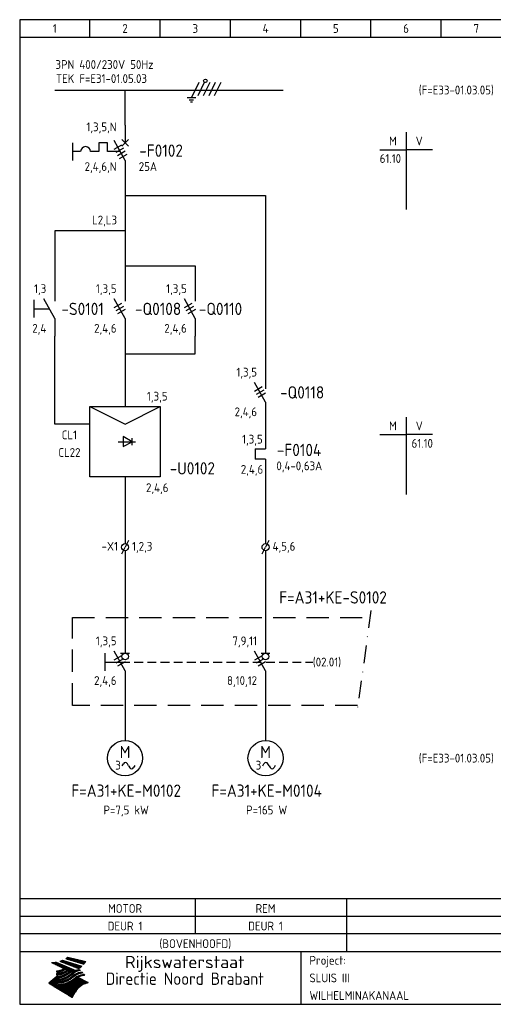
# Model space of a CAD drawing. Extents: x 10 to 410, y 10 to 290.
# Tile 1 of 2: x 10 to 145, y 10 to 290. Entities that reach past the tile are written whole.
import ezdxf
from ezdxf.enums import TextEntityAlignment as Align

# ---------------------------------------------------------------- set-up
doc = ezdxf.new("R2010")
doc.units = 0
doc.header["$MEASUREMENT"] = 0
doc.header["$PDMODE"] = 1
for name, pattern in [('DASHDOT', [1, 0.5, -0.25, 0, -0.25]), ('DASHED', [0.75, 0.5, -0.25]), ('HIDDEN', [9.525, 6.35, -3.175])]:
    doc.linetypes.add(name, pattern=pattern)
for name, color, linetype in [('0-25', 7, 'CONTINUOUS'), ('0-35', 2, 'CONTINUOUS'), ('0-50', 3, 'CONTINUOUS'), ('B-25', 7, 'CONTINUOUS'), ('B-35', 2, 'CONTINUOUS'), ('S-25', 7, 'CONTINUOUS'), ('S-70', 5, 'CONTINUOUS')]:
    doc.layers.add(name, color=color, linetype=linetype)
doc.styles.add('ISO', font='iso.shx')
doc.styles.get("Standard").update_dxf_attribs({"font": 'iso.shx'})

# ---------------------------------------------------------------- blocks, each defined once
blk = doc.blocks.new('0034')
at = {"layer": 'S-25'}
for p, q in [((0, 0), (0, -5)), ((0, -10), (-3.12, -4.38)), ((0, -10), (0, -15))]:
    blk.add_line(p, q, dxfattribs=at)
at = {"layer": 'B-25'}
for tag, p in [('KN1', (-2.43, -2.73)), ('KN2', (-2.43, -14.01))]:
    blk.add_attdef(tag, text='', height=2.5, dxfattribs=at).set_placement(p, align=Align.RIGHT)
blk.add_attdef('OM1', (4, -13.01), '', height=2.5, dxfattribs=at)
at = {"layer": 'B-35'}
blk.add_attdef('KT', (4.14, -8.99), '', height=3.5, dxfattribs=at)
blk = doc.blocks.new('0041')
at = {"layer": 'S-25'}
for p, q in [((0, 0), (0, -5)), ((0, -10), (-3.12, -4.38)), ((-1.25, -5), (1.25, -5)), ((0, -10), (0, -11.36))]:
    blk.add_line(p, q, dxfattribs=at)
blk.add_circle((0, -5.94), 0.938, dxfattribs=at)
at = {"layer": 'B-25'}
for tag, p in [('KN1', (-2.43, -2.73)), ('KN2', (-2.43, -14.01))]:
    blk.add_attdef(tag, text='', height=2.5, dxfattribs=at).set_placement(p, align=Align.RIGHT)
blk.add_attdef('OM1', (3, -13.01), '', height=2.5, dxfattribs=at)
at = {"layer": 'B-35'}
blk.add_attdef('KT', (3.14, -8.99), '', height=3.5, dxfattribs=at)
blk = doc.blocks.new('0028')
at = {"layer": 'B-25'}
for p, q in [((-0.78, -7.17), (-0.45, -6.59)), ((1, -7.14), (0.68, -6.59)), ((1, -7.14), (1.32, -7.69)), ((2.78, -7.11), (2.45, -7.69))]:
    blk.add_line(p, q, dxfattribs=at)
for centre, start, end in [((0.12, -6.91), 29.8344, 150.0578), ((1.88, -7.36), 209.8344, 330.0578)]:
    blk.add_arc(centre, 0.653, start, end, dxfattribs=at)
at = {"layer": 'S-25'}
blk.add_circle((0, -5), 5, dxfattribs=at)
at = {"layer": 'B-25'}
blk.add_text('3', height=2.5, dxfattribs=at).set_placement((-2, -7), align=Align.MIDDLE)
blk.add_attdef('OM1', text='', height=2.5, dxfattribs=at).set_placement((0.32, -14), align=Align.CENTER)
at = {"layer": 'B-35'}
blk.add_text('M', height=3.5, dxfattribs=at).set_placement((0, -5), align=Align.CENTER)
blk = doc.blocks.new('RME3')
at = {"layer": 'S-25'}
for p, q in [((30, 180), (50, 180)), ((30, 180), (40, 175)), ((30, 160), (30, 180)), ((40, 175), (50, 180)), ((50, 180), (50, 160)), ((42, 170), (39.5, 171.47)), ((39.5, 171.47), (39.5, 168.59)), ((42, 170), (42, 171)), ((42, 170), (42, 171)), ((38, 170), (43, 170)), ((39.5, 168.59), (42, 170)), ((42, 169), (42, 170)), ((50, 160), (30, 160))]:
    blk.add_line(p, q, dxfattribs=at)
at = {"layer": 'B-25', "style": 'ISO'}
for s, p in [('1,3,5', (49.16, 181.67)), ('CL1', (24.16, 170.67)), ('CL22', (24.16, 165.67)), ('2,4,6', (49.16, 155.67))]:
    blk.add_text(s, height=2.5, dxfattribs=at).set_placement(p, align=Align.CENTER)
at = {"layer": 'B-35', "style": 'ISO'}
blk.add_text('-U0102', height=3.5, dxfattribs=at).set_placement((59.16, 160.67), align=Align.CENTER)
blk = doc.blocks.new('0009')
at = {"layer": 'S-25'}
for p, q in [((-1.09, -2.19), (1.09, 2.19)), ((0.78, -1.56), (2.66, 2.19)), ((2.34, -1.56), (4.22, 2.19)), ((3.91, -1.56), (5.78, 2.19)), ((5.47, -1.56), (7.34, 2.19)), ((0.16, -2.19), (-2.34, -2.19)), ((-1.72, -2.81), (-0.47, -2.81)), ((-0.78, -3.44), (-1.41, -3.44))]:
    blk.add_line(p, q, dxfattribs=at)
blk.add_circle((2.88, 2.63), 0.5, dxfattribs=at)
blk = doc.blocks.new('A$C1CBF7456')
at = {"layer": 'S-25'}
for p, q in [((0, 0), (0, -5)), ((-15, -5), (-15, -10)), ((-7.5, -5), (-7.5, -7.5)), ((-5, -5), (-7.5, -5)), ((-5, -7.5), (-5, -5)), ((0, -10), (-3.12, -4.38)), ((0.94, -4.06), (-0.94, -5.94)), ((-0.94, -4.06), (0.94, -5.94)), ((-12.65, -7.5), (-15, -7.5)), ((-7.5, -7.5), (-9.85, -7.5)), ((-1.39, -7.5), (-5, -7.5)), ((0, -10), (0, -15))]:
    blk.add_line(p, q, dxfattribs=at)
blk.add_arc((-11.25, -7.5), 1.4, 0, 180, dxfattribs=at)
at = {"layer": 'B-25'}
for tag, p in [('KN1', (-2.43, -1.73)), ('KN2', (-2.43, -13.01))]:
    blk.add_attdef(tag, text='', height=2.5, dxfattribs=at).set_placement(p, align=Align.RIGHT)
blk.add_attdef('OM1', (3.91, -13.01), '', height=2.5, dxfattribs=at)
at = {"layer": 'B-35'}
blk.add_attdef('KT', (4.05, -8.99), '', height=3.5, dxfattribs=at)
blk = doc.blocks.new('0060')
at = {"layer": 'S-25'}
for p, q in [((0, 0), (0, -22)), ((-7.5, -5), (0, -5)), ((7.5, -5), (0, -5))]:
    blk.add_line(p, q, dxfattribs=at)
at = {"layer": 'B-25', "style": 'ISO'}
blk.add_text('M', height=2.5, dxfattribs=at).set_placement((-3.75, -2.5), align=Align.MIDDLE_CENTER)
blk.add_text('V', height=2.5, dxfattribs=at).set_placement((3.75, -2.5), align=Align.MIDDLE)
at = {"layer": 'B-25'}
for tag, p in [('M1', (-1.43, -8.73)), ('M2', (-1.43, -12.73)), ('M3', (-1.43, -16.73)), ('M4', (-1.43, -20.73))]:
    blk.add_attdef(tag, text='', height=2.5, dxfattribs=at).set_placement(p, align=Align.RIGHT)
for tag, p in [('V1', (1.57, -8.73)), ('V2', (1.57, -12.73)), ('V3', (1.57, -16.73)), ('V4', (1.57, -20.73))]:
    blk.add_attdef(tag, p, '', height=2.5, dxfattribs=at)
blk = doc.blocks.new('A$C162747AE')
at = {"layer": 'S-25'}
for p, q in [((-3, 0), (0, 0)), ((-3, 0), (-3, -3)), ((0, -3), (-3, -3))]:
    blk.add_line(p, q, dxfattribs=at)
at = {"layer": 'B-25'}
for tag, p in [('KN1', (-0.81, 1.46)), ('KN2', (-0.67, -7.13))]:
    blk.add_attdef(tag, text='', height=2.5, dxfattribs=at).set_placement(p, align=Align.RIGHT)
blk.add_attdef('OM1', (3.08, -6.13), '', height=2.5, dxfattribs=at)
at = {"layer": 'B-35'}
blk.add_attdef('KT', (3.22, -2.11), '', height=3.5, dxfattribs=at)
blk = doc.blocks.new('1234')
at = {"layer": 'S-25'}
for p, q in [((0, 0), (0, -5)), ((-5.69, -10), (-5.69, -5)), ((0, -10), (-3.12, -4.38)), ((-1.25, -5), (1.25, -5)), ((-5.69, -7.5), (-1.39, -7.5)), ((0, -10), (0, -11.36))]:
    blk.add_line(p, q, dxfattribs=at)
blk.add_circle((0, -5.94), 0.938, dxfattribs=at)
at = {"layer": 'B-25'}
for tag, p in [('KN1', (-2.43, -2.73)), ('KN2', (-2.43, -14.01))]:
    blk.add_attdef(tag, text='', height=2.5, dxfattribs=at).set_placement(p, align=Align.RIGHT)
blk.add_attdef('OM1', (3, -13.01), '', height=2.5, dxfattribs=at)
at = {"layer": 'B-35'}
blk.add_attdef('KT', (3.14, -8.99), '', height=3.5, dxfattribs=at)
blk = doc.blocks.new('0033')
at = {"layer": 'S-25'}
for p in [(-0.94, -1.88), (0.94, 1.88)]:
    blk.add_line(p, (0, 0), dxfattribs=at)
blk.add_circle((0, 0), 1, dxfattribs=at)
at = {"layer": 'B-25'}
blk.add_attdef('KT', text='', height=2.5, dxfattribs=at).set_placement((-2, -1), align=Align.RIGHT)
blk.add_attdef('KN1', (2, -1.01), '', height=2.5, dxfattribs=at)
blk = doc.blocks.new('KADERA3')
at = {"layer": '0-25'}
for p, q in [((30, 285), (30, 290)), ((50, 285), (50, 290)), ((70, 285), (70, 290)), ((90, 285), (90, 290)), ((110, 285), (110, 290)), ((130, 285), (130, 290)), ((10, 285), (410, 285)), ((410, 35), (10, 35)), ((410, 30), (10, 30))]:
    blk.add_line(p, q, dxfattribs=at)
at = {"layer": '0-25', "color": 7}
for p, q in [((21.94, 22.42), (22.53, 22.42)), ((22.06, 22.48), (22.36, 22.48)), ((22.18, 22.53), (27.65, 20.8)), ((22.18, 22.53), (27.65, 20.8)), ((23.14, 22.99), (28.22, 21.46)), ((23.14, 22.99), (28.22, 21.46)), ((23.15, 22.98), (25.33, 22.98)), ((23.23, 23.04), (25.09, 23.04)), ((23.32, 23.1), (24.84, 23.1)), ((23.34, 22.93), (25.57, 22.93)), ((23.4, 23.15), (24.6, 23.15)), ((23.49, 23.21), (24.36, 23.21)), ((23.52, 22.87), (25.81, 22.87)), ((23.57, 23.27), (24.12, 23.27)), ((23.64, 23.32), (23.87, 23.32)), ((23.7, 23.36), (28.82, 22.17)), ((23.7, 23.36), (28.82, 22.17)), ((23.71, 22.82), (26.06, 22.82)), ((23.9, 22.76), (26.3, 22.76)), ((24.09, 22.7), (26.54, 22.7)), ((24.27, 22.65), (26.78, 22.65)), ((24.46, 22.59), (27.03, 22.59)), ((24.65, 22.53), (27.27, 22.53)), ((24.84, 22.48), (27.51, 22.48)), ((25.02, 22.42), (27.75, 22.42)), ((19.1, 21.89), (25.12, 19)), ((19.1, 21.89), (25.12, 19)), ((19.17, 21.86), (20.7, 21.86)), ((19.29, 21.8), (20.83, 21.8)), ((19.4, 21.75), (20.96, 21.75)), ((19.52, 21.69), (21.09, 21.69)), ((19.64, 21.63), (21.22, 21.63)), ((19.74, 21.92), (20.56, 21.92)), ((19.75, 21.58), (21.36, 21.58)), ((19.87, 21.52), (21.49, 21.52)), ((19.99, 21.47), (21.62, 21.47)), ((20.11, 21.41), (21.75, 21.41)), ((20.22, 21.35), (21.88, 21.35)), ((20.25, 21.97), (20.43, 21.97)), ((20.34, 21.3), (22.02, 21.3)), ((20.38, 21.99), (26.02, 19.59)), ((20.38, 21.99), (26.02, 19.59)), ((20.46, 21.24), (22.15, 21.24)), ((20.57, 21.18), (22.28, 21.18)), ((20.69, 21.13), (22.41, 21.13)), ((20.81, 21.07), (22.55, 21.07)), ((20.92, 21.02), (22.68, 21.02)), ((21.04, 20.96), (22.81, 20.96)), ((21.16, 20.9), (22.94, 20.9)), ((21.19, 19.61), (22.35, 19.61)), ((21.27, 20.85), (23.07, 20.85)), ((21.39, 20.79), (23.21, 20.79)), ((21.42, 19.67), (22.47, 19.67)), ((21.47, 22.25), (26.83, 20.19)), ((21.47, 22.25), (26.83, 20.19)), ((21.49, 22.25), (23.07, 22.25)), ((21.51, 20.73), (23.34, 20.73)), ((21.6, 22.2), (23.25, 22.2)), ((21.62, 19.72), (22.59, 19.72)), ((21.63, 20.68), (23.47, 20.68)), ((21.65, 22.31), (22.89, 22.31)), ((21.74, 20.62), (23.6, 20.62)), ((21.75, 22.14), (23.42, 22.14)), ((21.8, 22.37), (22.71, 22.37)), ((21.8, 19.78), (22.69, 19.78)), ((21.86, 20.57), (23.73, 20.57)), ((21.9, 22.08), (23.6, 22.08)), ((21.96, 19.83), (22.79, 19.83)), ((21.98, 20.51), (23.87, 20.51)), ((22.04, 22.03), (23.78, 22.03)), ((22.09, 20.45), (24, 20.45)), ((22.11, 19.89), (22.89, 19.89)), ((22.19, 21.97), (23.96, 21.97)), ((22.21, 20.4), (24.13, 20.4)), ((22.24, 19.95), (22.99, 19.95)), ((22.33, 20.34), (24.26, 20.34)), ((22.34, 21.92), (24.13, 21.92)), ((22.37, 20), (23.08, 20)), ((22.44, 20.28), (24.4, 20.28)), ((22.48, 21.86), (24.31, 21.86)), ((22.49, 20.06), (23.04, 20.06)), ((22.56, 20.23), (24.53, 20.23)), ((22.61, 20.12), (22.93, 20.12)), ((22.63, 21.8), (24.49, 21.8)), ((22.68, 20.17), (24.66, 20.17)), ((22.71, 20.17), (22.82, 20.17)), ((23.11, 20.02), (22.77, 20.2)), ((23.11, 20.02), (22.77, 20.2)), ((22.78, 21.75), (24.67, 21.75)), ((22.79, 20.12), (24.79, 20.12)), ((22.91, 20.06), (24.92, 20.06)), ((22.92, 21.69), (24.85, 21.69)), ((23.03, 20), (25.06, 20)), ((23.07, 21.63), (25.02, 21.63)), ((23.15, 19.95), (25.19, 19.95)), ((23.22, 21.58), (25.2, 21.58)), ((23.26, 19.89), (25.32, 19.89)), ((23.3, 19.61), (23.88, 19.61)), ((23.36, 21.52), (25.38, 21.52)), ((23.38, 19.83), (25.45, 19.83)), ((23.39, 19.67), (23.81, 19.67)), ((23.45, 19.7), (23.58, 19.79)), ((23.45, 19.7), (23.58, 19.79)), ((23.48, 19.72), (23.7, 19.72)), ((23.5, 19.78), (25.58, 19.78)), ((23.51, 21.47), (25.56, 21.47)), ((23.56, 19.78), (23.59, 19.78)), ((23.56, 19.39), (23.9, 19.62)), ((23.56, 19.39), (23.9, 19.62)), ((23.58, 19.79), (23.9, 19.62)), ((23.58, 19.79), (23.9, 19.62)), ((23.61, 19.72), (25.72, 19.72)), ((23.66, 21.41), (25.74, 21.41)), ((23.73, 19.67), (25.85, 19.67)), ((23.8, 21.35), (25.91, 21.35)), ((23.85, 19.61), (25.98, 19.61)), ((23.95, 21.3), (26.09, 21.3)), ((24.09, 21.24), (26.27, 21.24)), ((24.24, 21.18), (26.45, 21.18)), ((24.39, 21.13), (26.62, 21.13)), ((24.53, 21.07), (26.8, 21.07)), ((24.68, 21.02), (26.98, 21.02)), ((24.83, 20.96), (27.16, 20.96)), ((24.97, 20.9), (27.34, 20.9)), ((25.12, 20.85), (27.51, 20.85)), ((25.21, 22.37), (28, 22.37)), ((25.27, 20.79), (27.63, 20.79)), ((25.4, 22.31), (28.24, 22.31)), ((25.41, 20.73), (27.57, 20.73)), ((25.56, 20.68), (27.51, 20.68)), ((25.58, 22.25), (28.48, 22.25)), ((25.71, 20.62), (27.44, 20.62)), ((25.77, 22.2), (28.72, 22.2)), ((25.85, 20.57), (27.37, 20.57)), ((25.96, 22.14), (28.79, 22.14)), ((26, 20.51), (27.29, 20.51)), ((26.06, 19.61), (26.85, 19.61)), ((26.15, 22.08), (28.75, 22.08)), ((26.15, 20.45), (27.22, 20.45)), ((26.21, 19.67), (27.23, 19.67)), ((26.29, 20.4), (27.14, 20.4)), ((26.33, 22.03), (28.71, 22.03)), ((26.44, 20.34), (27.06, 20.34)), ((26.44, 19.72), (27.18, 19.72)), ((26.52, 21.97), (28.66, 21.97)), ((26.59, 20.28), (26.97, 20.28)), ((26.71, 21.92), (28.62, 21.92)), ((26.73, 20.23), (26.89, 20.23)), ((26.9, 21.86), (28.57, 21.86)), ((27.08, 21.8), (28.52, 21.8)), ((27.13, 19.78), (27.25, 19.64)), ((27.13, 19.78), (27.25, 19.64)), ((27.27, 21.75), (28.48, 21.75)), ((27.46, 21.69), (28.43, 21.69)), ((27.65, 21.63), (28.38, 21.63)), ((27.83, 21.58), (28.33, 21.58)), ((28.02, 21.52), (28.28, 21.52)), ((28.21, 21.47), (28.22, 21.47)), ((20.58, 17.88), (18.3, 16)), ((20.58, 17.88), (18.3, 16)), ((19.33, 16.85), (21.07, 16.85)), ((19.4, 16.91), (21.55, 16.91)), ((19.47, 16.97), (21.88, 16.97)), ((19.54, 17.02), (22.13, 17.02)), ((19.61, 17.08), (22.34, 17.08)), ((19.67, 17.13), (20.6, 17.13)), ((19.74, 17.19), (20.6, 17.19)), ((19.81, 17.25), (20.6, 17.25)), ((19.88, 17.3), (20.6, 17.3)), ((19.95, 17.36), (20.6, 17.36)), ((20.01, 17.42), (20.6, 17.42)), ((20.08, 17.47), (20.93, 17.47)), ((20.15, 17.53), (21.26, 17.53)), ((20.22, 17.58), (21.51, 17.58)), ((20.29, 17.64), (21.72, 17.64)), ((20.35, 17.7), (21.9, 17.7)), ((20.42, 17.75), (22.07, 17.75)), ((20.49, 17.81), (22.22, 17.81)), ((20.56, 17.87), (22.36, 17.87)), ((20.6, 19.11), (20.58, 19.51)), ((20.6, 19.11), (20.58, 19.51)), ((20.58, 19.5), (22.09, 19.5)), ((20.58, 19.44), (21.95, 19.44)), ((20.59, 19.38), (21.79, 19.38)), ((20.59, 19.33), (21.62, 19.33)), ((20.59, 19.27), (21.42, 19.27)), ((20.6, 19.22), (21.2, 19.22)), ((20.6, 19.16), (20.93, 19.16)), ((20.6, 19.11), (20.69, 19.12)), ((20.6, 19.11), (20.69, 19.12)), ((20.6, 18.79), (20.77, 18.81)), ((20.6, 18.79), (20.77, 18.81)), ((20.6, 18.29), (20.6, 18.79)), ((20.6, 18.29), (20.6, 18.79)), ((20.6, 18.77), (22.46, 18.77)), ((20.6, 18.71), (22.33, 18.71)), ((20.6, 18.65), (22.19, 18.65)), ((20.6, 18.6), (22.04, 18.6)), ((20.6, 18.54), (21.87, 18.54)), ((20.6, 18.48), (21.68, 18.48)), ((20.6, 18.43), (21.46, 18.43)), ((20.6, 18.37), (21.21, 18.37)), ((20.6, 18.32), (20.87, 18.32)), ((20.6, 18.29), (20.88, 18.32)), ((20.6, 18.29), (20.88, 18.32)), ((20.6, 17.88), (20.86, 17.91)), ((20.6, 17.88), (20.86, 17.91)), ((20.6, 17.43), (20.97, 17.48)), ((20.6, 17.43), (20.97, 17.48)), ((20.6, 17.43), (20.6, 17.09)), ((20.6, 17.43), (20.6, 17.09)), ((20.6, 17.09), (21.26, 17.16)), ((20.6, 17.09), (21.26, 17.16)), ((20.6, 16.8), (21.37, 16.89)), ((20.6, 16.8), (21.37, 16.89)), ((20.6, 16.8), (20.6, 16.45)), ((20.6, 16.8), (20.6, 16.45)), ((20.9, 19.55), (22.23, 19.55)), ((20.9, 18.82), (22.59, 18.82)), ((20.98, 17.92), (22.5, 17.92)), ((21.02, 17.13), (22.53, 17.13)), ((21.32, 18.88), (22.71, 18.88)), ((21.32, 17.98), (22.62, 17.98)), ((21.47, 17.19), (22.7, 17.19)), ((21.59, 18.03), (22.74, 18.03)), ((21.61, 18.93), (22.82, 18.93)), ((21.77, 17.25), (22.85, 17.25)), ((21.8, 18.09), (22.85, 18.09)), ((21.84, 18.99), (22.92, 18.99)), ((21.99, 18.15), (22.95, 18.15)), ((22.01, 17.3), (22.99, 17.3)), ((22.03, 19.05), (23.03, 19.05)), ((22.16, 18.2), (23.05, 18.2)), ((22.21, 19.1), (23.12, 19.1)), ((22.21, 17.36), (23.12, 17.36)), ((22.31, 18.26), (23.15, 18.26)), ((22.36, 19.16), (23.22, 19.16)), ((22.39, 17.42), (23.24, 17.42)), ((22.45, 18.32), (23.24, 18.32)), ((22.51, 19.22), (23.3, 19.22)), ((22.56, 17.47), (23.36, 17.47)), ((22.59, 18.37), (23.33, 18.37)), ((22.64, 19.27), (23.39, 19.27)), ((22.71, 18.43), (23.42, 18.43)), ((22.71, 17.53), (23.47, 17.53)), ((22.77, 19.33), (23.47, 19.33)), ((22.83, 18.48), (23.5, 18.48)), ((22.84, 17.58), (23.57, 17.58)), ((22.89, 19.38), (23.55, 19.38)), ((22.94, 18.54), (23.58, 18.54)), ((22.96, 16.85), (23.86, 16.85)), ((22.97, 17.64), (23.67, 17.64)), ((23, 19.44), (23.63, 19.44)), ((23.04, 18.6), (23.66, 18.6)), ((23.1, 19.5), (23.72, 19.5)), ((23.1, 17.7), (23.77, 17.7)), ((23.12, 16.91), (23.96, 16.91)), ((23.14, 18.65), (23.74, 18.65)), ((23.21, 19.55), (23.8, 19.55)), ((23.21, 17.75), (23.86, 17.75)), ((23.24, 18.71), (23.82, 18.71)), ((23.26, 16.97), (24.05, 16.97)), ((23.32, 17.81), (23.95, 17.81)), ((23.33, 18.77), (23.91, 18.77)), ((23.39, 17.02), (24.14, 17.02)), ((23.42, 18.82), (23.99, 18.82)), ((23.42, 17.87), (24.03, 17.87)), ((23.51, 18.88), (24.07, 18.88)), ((23.52, 17.92), (24.11, 17.92)), ((23.52, 17.08), (24.22, 17.08)), ((23.54, 18.9), (24.3, 19.42)), ((23.54, 18.9), (24.3, 19.42)), ((23.59, 18.93), (24.15, 18.93)), ((23.62, 17.98), (24.2, 17.98)), ((23.63, 17.13), (24.3, 17.13)), ((23.65, 18.59), (24.62, 19.25)), ((23.65, 18.59), (24.62, 19.25)), ((23.67, 18.99), (24.23, 18.99)), ((23.71, 18.03), (24.28, 18.03)), ((23.75, 19.05), (24.32, 19.05)), ((23.75, 17.19), (24.38, 17.19)), ((23.79, 18.09), (24.36, 18.09)), ((23.83, 19.1), (24.4, 19.1)), ((23.85, 17.25), (24.46, 17.25)), ((23.88, 18.15), (24.44, 18.15)), ((23.92, 19.16), (24.48, 19.16)), ((23.94, 18.19), (25.23, 19.07)), ((23.94, 18.19), (25.23, 19.07)), ((23.95, 17.3), (24.55, 17.3)), ((23.96, 19.55), (25.96, 19.55)), ((23.96, 18.2), (24.53, 18.2)), ((24, 19.22), (24.56, 19.22)), ((24.04, 18.26), (24.61, 18.26)), ((24.05, 17.36), (24.63, 17.36)), ((24.06, 17.88), (25.34, 18.76)), ((24.06, 17.88), (25.34, 18.76)), ((24.08, 19.5), (25.88, 19.5)), ((24.08, 19.27), (24.58, 19.27)), ((24.13, 18.32), (24.69, 18.32)), ((24.14, 17.42), (24.71, 17.42)), ((24.16, 19.33), (24.47, 19.33)), ((24.2, 19.44), (25.79, 19.44)), ((24.21, 18.37), (24.77, 18.37)), ((24.23, 17.47), (24.79, 17.47)), ((24.24, 17.48), (25.52, 18.36)), ((24.24, 17.48), (25.52, 18.36)), ((24.25, 19.38), (24.36, 19.38)), ((24.29, 18.43), (24.85, 18.43)), ((24.3, 19.42), (24.62, 19.25)), ((24.3, 19.42), (24.62, 19.25)), ((24.31, 19.38), (25.71, 19.38)), ((24.31, 17.53), (24.87, 17.53)), ((24.35, 17.17), (25.64, 18.05)), ((24.35, 17.17), (25.64, 18.05)), ((24.37, 18.48), (24.94, 18.48)), ((24.39, 17.58), (24.96, 17.58)), ((24.43, 19.33), (25.62, 19.33)), ((24.45, 18.54), (25.02, 18.54)), ((24.47, 17.64), (25.04, 17.64)), ((24.54, 18.6), (25.1, 18.6)), ((24.55, 19.27), (25.54, 19.27)), ((24.56, 17.7), (25.12, 17.7)), ((24.62, 18.65), (25.18, 18.65)), ((24.63, 16.72), (25.91, 17.6)), ((24.63, 16.72), (25.91, 17.6)), ((24.64, 17.75), (25.2, 17.75)), ((24.67, 19.22), (25.45, 19.22)), ((24.7, 18.71), (25.27, 18.71)), ((24.72, 17.81), (25.29, 17.81)), ((24.78, 19.16), (25.37, 19.16)), ((24.78, 18.77), (25.34, 18.77)), ((24.8, 17.87), (25.37, 17.87)), ((24.82, 16.85), (28.23, 16.85)), ((24.87, 18.82), (25.4, 18.82)), ((24.89, 17.92), (25.45, 17.92)), ((24.9, 19.1), (25.28, 19.1)), ((24.9, 16.91), (28.11, 16.91)), ((24.95, 18.88), (25.45, 18.88)), ((24.97, 17.98), (25.53, 17.98)), ((24.99, 16.97), (28, 16.97)), ((25.02, 19.05), (25.2, 19.05)), ((25.03, 18.93), (25.51, 18.93)), ((25.05, 18.03), (25.61, 18.03)), ((25.07, 17.02), (27.89, 17.02)), ((25.11, 18.99), (25.57, 18.99)), ((26.02, 19.59), (25.12, 19)), ((26.02, 19.59), (25.12, 19)), ((25.13, 18.09), (25.68, 18.09)), ((25.15, 17.08), (27.77, 17.08)), ((25.19, 19.05), (25.63, 19.05)), ((25.21, 18.15), (25.75, 18.15)), ((25.23, 17.13), (27.66, 17.13)), ((25.26, 19.1), (25.7, 19.1)), ((25.3, 18.2), (25.82, 18.2)), ((25.31, 17.19), (27.55, 17.19)), ((25.33, 19.16), (25.77, 19.16)), ((25.38, 18.26), (25.89, 18.26)), ((25.39, 19.22), (25.85, 19.22)), ((25.4, 17.25), (27.43, 17.25)), ((25.46, 18.32), (25.97, 18.32)), ((25.47, 19.27), (25.93, 19.27)), ((25.48, 17.3), (27.32, 17.3)), ((25.54, 19.33), (26.03, 19.33)), ((25.54, 18.37), (26.06, 18.37)), ((25.56, 17.36), (27.21, 17.36)), ((25.62, 18.43), (26.14, 18.43)), ((25.63, 19.38), (26.13, 19.38)), ((25.64, 17.42), (27.1, 17.42)), ((25.7, 18.48), (26.24, 18.48)), ((25.72, 19.44), (26.24, 19.44)), ((25.73, 17.47), (26.98, 17.47)), ((25.79, 18.54), (26.34, 18.54)), ((25.81, 17.53), (26.87, 17.53)), ((25.82, 19.5), (26.36, 19.5)), ((25.89, 18.6), (26.46, 18.6)), ((25.89, 17.58), (26.76, 17.58)), ((25.93, 19.55), (26.53, 19.55)), ((25.96, 17.64), (26.64, 17.64)), ((25.99, 18.65), (26.58, 18.65)), ((26.04, 17.7), (26.59, 17.7)), ((26.1, 18.71), (26.72, 18.71)), ((26.12, 17.75), (26.67, 17.75)), ((26.2, 17.81), (26.76, 17.81)), ((26.23, 18.77), (26.89, 18.77)), ((26.29, 17.87), (26.86, 17.87)), ((26.37, 18.82), (27.09, 18.82)), ((26.39, 17.92), (26.97, 17.92)), ((26.49, 17.98), (27.09, 17.98)), ((26.53, 18.88), (27.34, 18.88)), ((26.56, 17.68), (29.54, 16.2)), ((26.56, 17.68), (29.54, 16.2)), ((26.6, 18.03), (27.22, 18.03)), ((26.72, 18.09), (27.38, 18.09)), ((26.73, 18.93), (27.66, 18.93)), ((26.85, 18.15), (27.56, 18.15)), ((26.99, 18.99), (27.9, 18.99)), ((27, 18.2), (27.8, 18.2)), ((27.18, 18.26), (28.13, 18.26)), ((27.26, 19.05), (27.84, 19.05)), ((27.39, 18.32), (28.47, 18.32)), ((27.7, 18.37), (28.49, 18.37)), ((27.78, 19.1), (27.93, 18.96)), ((27.78, 19.1), (27.93, 18.96)), ((28, 18.43), (28.44, 18.43)), ((28.39, 18.48), (28.54, 18.32)), ((28.39, 18.48), (28.54, 18.32)), ((24.94, 11.97), (18.3, 16)), ((24.94, 11.97), (18.3, 16)), ((18.31, 16.01), (20.96, 16.01)), ((18.38, 16.07), (21.46, 16.07)), ((18.38, 15.95), (20.6, 15.95)), ((18.45, 16.12), (21.88, 16.12)), ((18.47, 15.9), (20.6, 15.9)), ((18.52, 16.18), (22.15, 16.18)), ((18.57, 15.84), (20.6, 15.84)), ((18.59, 16.23), (22.38, 16.23)), ((18.65, 16.29), (22.58, 16.29)), ((18.66, 15.78), (20.6, 15.78)), ((18.72, 16.35), (22.75, 16.35)), ((18.75, 15.73), (20.6, 15.73)), ((18.79, 16.4), (22.91, 16.4)), ((18.85, 15.67), (20.6, 15.67)), ((18.86, 16.46), (20.6, 16.46)), ((18.93, 16.52), (20.6, 16.52)), ((18.94, 15.62), (20.6, 15.62)), ((18.99, 16.57), (20.6, 16.57)), ((19.03, 15.56), (27.83, 15.56)), ((19.06, 16.63), (20.6, 16.63)), ((19.12, 15.5), (27.75, 15.5)), ((19.13, 16.68), (20.6, 16.68)), ((19.2, 16.74), (20.6, 16.74)), ((19.22, 15.45), (27.66, 15.45)), ((19.27, 16.8), (20.6, 16.8)), ((19.31, 15.39), (27.58, 15.39)), ((19.4, 15.33), (27.5, 15.33)), ((19.49, 15.28), (27.43, 15.28)), ((19.59, 15.22), (27.36, 15.22)), ((19.68, 15.17), (27.29, 15.17)), ((19.77, 15.11), (27.22, 15.11)), ((19.86, 15.05), (27.15, 15.05)), ((19.96, 15), (27.09, 15)), ((20.05, 14.94), (27.02, 14.94)), ((20.14, 14.88), (26.96, 14.88)), ((20.24, 14.83), (26.9, 14.83)), ((20.33, 14.77), (26.84, 14.77)), ((20.42, 14.72), (26.79, 14.72)), ((20.51, 14.66), (26.73, 14.66)), ((20.6, 16.45), (21.56, 16.56)), ((20.6, 16.45), (21.56, 16.56)), ((20.6, 15.97), (21.67, 16.09)), ((20.6, 15.97), (21.67, 16.09)), ((20.6, 15.97), (20.6, 15.58)), ((20.6, 15.97), (20.6, 15.58)), ((20.6, 15.58), (21.95, 15.73)), ((20.6, 15.58), (21.95, 15.73)), ((20.61, 14.6), (26.68, 14.6)), ((20.7, 16.46), (23.06, 16.46)), ((20.7, 14.55), (26.62, 14.55)), ((20.79, 14.49), (26.57, 14.49)), ((20.88, 14.43), (26.52, 14.43)), ((20.94, 15.62), (27.92, 15.62)), ((20.98, 14.38), (26.47, 14.38)), ((21.07, 14.32), (26.42, 14.32)), ((21.16, 14.27), (26.38, 14.27)), ((21.2, 16.52), (23.2, 16.52)), ((21.25, 14.21), (26.33, 14.21)), ((21.35, 14.15), (26.29, 14.15)), ((21.44, 14.1), (26.24, 14.1)), ((21.45, 15.67), (28.01, 15.67)), ((21.53, 14.04), (26.2, 14.04)), ((21.72, 16.57), (23.32, 16.57)), ((21.96, 15.73), (28.11, 15.73)), ((22.1, 16.63), (23.44, 16.63)), ((22.34, 15.78), (28.21, 15.78)), ((22.38, 16.68), (23.56, 16.68)), ((22.6, 16.74), (23.66, 16.74)), ((22.62, 15.84), (28.33, 15.84)), ((22.79, 16.8), (23.77, 16.8)), ((22.84, 15.9), (28.52, 15.9)), ((23.04, 15.95), (28.71, 15.95)), ((23.21, 16.01), (28.9, 16.01)), ((23.37, 16.07), (29.08, 16.07)), ((23.51, 16.12), (29.27, 16.12)), ((29.41, 16.17), (23.65, 16.17)), ((23.77, 16.23), (29.47, 16.23)), ((23.89, 16.29), (29.36, 16.29)), ((24, 16.35), (29.24, 16.35)), ((24.11, 16.4), (29.13, 16.4)), ((24.21, 16.46), (29.02, 16.46)), ((24.31, 16.52), (28.91, 16.52)), ((24.4, 16.57), (28.79, 16.57)), ((24.49, 16.63), (28.68, 16.63)), ((24.57, 16.68), (28.57, 16.68)), ((24.66, 16.74), (28.45, 16.74)), ((24.74, 16.8), (28.34, 16.8)), ((28.29, 15.83), (29.54, 16.2)), ((28.29, 15.83), (29.54, 16.2)), ((29.54, 16.2), (29.45, 16.17)), ((29.54, 16.2), (29.45, 16.17)), ((29.46, 16.18), (29.47, 16.18)), ((21.63, 13.98), (26.16, 13.98)), ((21.72, 13.93), (26.12, 13.93)), ((21.81, 13.87), (26.08, 13.87)), ((21.9, 13.82), (26.04, 13.82)), ((22, 13.76), (26, 13.76)), ((22.09, 13.7), (25.96, 13.7)), ((22.18, 13.65), (25.93, 13.65)), ((22.27, 13.59), (25.89, 13.59)), ((22.37, 13.53), (25.86, 13.53)), ((22.46, 13.48), (25.82, 13.48)), ((22.55, 13.42), (25.79, 13.42)), ((22.65, 13.37), (25.76, 13.37)), ((22.74, 13.31), (25.73, 13.31)), ((22.83, 13.25), (25.69, 13.25)), ((22.92, 13.2), (25.66, 13.2)), ((23.02, 13.14), (25.63, 13.14)), ((23.11, 13.08), (25.59, 13.08)), ((23.2, 13.03), (25.56, 13.03)), ((23.29, 12.97), (25.53, 12.97)), ((23.39, 12.92), (25.5, 12.92)), ((23.48, 12.86), (25.46, 12.86)), ((23.57, 12.8), (25.43, 12.8)), ((23.66, 12.75), (25.4, 12.75)), ((23.76, 12.69), (25.36, 12.69)), ((23.85, 12.63), (25.33, 12.63)), ((23.94, 12.58), (25.3, 12.58)), ((24.04, 12.52), (25.26, 12.52)), ((24.13, 12.47), (25.23, 12.47)), ((24.22, 12.41), (25.2, 12.41)), ((24.31, 12.35), (25.17, 12.35)), ((24.41, 12.3), (25.13, 12.3)), ((24.5, 12.24), (25.1, 12.24)), ((24.59, 12.18), (25.07, 12.18)), ((24.68, 12.13), (25.03, 12.13)), ((24.78, 12.07), (25, 12.07)), ((24.87, 12.02), (24.97, 12.02)), ((24.94, 11.97), (25.81, 13.45)), ((24.94, 11.97), (25.81, 13.45))]:
    blk.add_line(p, q, dxfattribs=at)
for centre, radius, start, end in [((19.84, 27.26), 5.27, 288.0217, 296.3084), ((19.84, 27.26), 5.27, 288.0217, 296.3084), ((20.49, 27.56), 5.28, 300.0654, 307.393), ((20.49, 27.56), 5.28, 300.0654, 307.393), ((19.15, 29.7), 7.8, 269.6055, 279.0886), ((19.15, 29.7), 7.8, 269.6055, 279.0886), ((19.93, 25.38), 5.91, 276.3402, 298.7463), ((19.93, 25.38), 5.91, 276.3402, 298.7463), ((19.84, 25.09), 6.03, 278.129, 302.868), ((19.84, 25.09), 6.03, 278.129, 302.868), ((20.35, 24.56), 5.76, 274.164, 302.5474), ((20.35, 24.56), 5.76, 274.164, 302.5474), ((27.05, 17.17), 2.63, 107.4286, 133.7799), ((27.05, 17.17), 2.63, 107.4286, 133.7799), ((27.01, 16.84), 2.93, 87.7348, 104.8316), ((27.01, 16.84), 2.93, 87.7348, 104.8316), ((27.37, 15.71), 3.93, 91.7838, 103.2817), ((27.37, 15.71), 3.93, 91.7838, 103.2817), ((24.11, 24.7), 5.26, 301.1147, 312.2814), ((24.11, 24.7), 5.26, 301.1147, 312.2814), ((21.95, 27.32), 8.59, 316.9248, 323.1399), ((21.95, 27.32), 8.59, 316.9248, 323.1399), ((20.21, 23.78), 5.91, 273.6149, 304.3803), ((20.21, 23.78), 5.91, 273.6149, 304.3803), ((20.05, 24.28), 6.02, 277.9472, 305.7139), ((20.05, 24.28), 6.02, 277.9472, 305.7139), ((20.04, 23.49), 6.09, 278.8115, 306.4242), ((20.04, 23.49), 6.09, 278.8115, 306.4242), ((20.53, 23.07), 5.96, 277.0519, 304.973), ((20.53, 23.07), 5.96, 277.0519, 304.973), ((20.72, 22.76), 5.91, 276.3402, 304.3803), ((20.72, 22.76), 5.91, 276.3402, 304.3803), ((21.06, 22.34), 5.81, 274.9043, 303.1745), ((21.06, 22.34), 5.81, 274.9043, 303.1745), ((20.82, 22.06), 6.04, 278.1111, 305.8489), ((20.82, 22.06), 6.04, 278.1111, 305.8489), ((27.45, 16.91), 2.81, 110.4143, 138.7411), ((27.45, 16.91), 2.81, 110.4143, 138.7411), ((27.57, 15.64), 3.4, 98.1566, 126.9045), ((27.57, 15.64), 3.4, 98.1566, 126.9045), ((27.91, 15.54), 3.39, 100.5835, 132.088), ((27.91, 15.54), 3.39, 100.5835, 132.088), ((28.21, 14.74), 3.67, 95.7581, 128.7216), ((28.21, 14.74), 3.67, 95.7581, 128.7216), ((28.4, 15.05), 3.21, 96.3886, 125.0052), ((28.4, 15.05), 3.21, 96.3886, 125.0052), ((27.82, 16.31), 2.8, 90.634, 105.1984), ((27.82, 16.31), 2.8, 90.634, 105.1984), ((28.19, 15.04), 3.93, 93.8342, 103.2817), ((28.19, 15.04), 3.93, 93.8342, 103.2817), ((28.58, 15.69), 2.8, 93.8141, 105.1984), ((28.58, 15.69), 2.8, 93.8141, 105.1984), ((28.95, 14.41), 3.93, 96.0135, 103.2817), ((28.95, 14.41), 3.93, 96.0135, 103.2817), ((21.3, 21.6), 5.91, 276.3402, 304.3803), ((21.3, 21.6), 5.91, 276.3402, 304.3803), ((31.24, 10.26), 6.3, 117.9568, 149.6251), ((31.24, 10.26), 6.3, 117.9568, 149.6251)]:
    blk.add_arc(centre, radius, start, end, dxfattribs=at)
at = {"layer": '0-35'}
blk.add_line((90, 25), (90, 10), dxfattribs=at)
at = {"layer": '0-50'}
blk.add_line((10, 25), (410, 25), dxfattribs=at)
blk.add_lwpolyline([(10, 10), (410, 10), (410, 290), (10, 290)], close=True, dxfattribs=at)
at = {"layer": '0-25', "style": 'ISO'}
blk.add_text('Project:', height=2.5, dxfattribs=at).set_placement((92.5, 22.5), align=Align.MIDDLE_LEFT)
for tag, p in [('STR1', (20, 287.5)), ('STR2', (40, 287.5)), ('STR3', (60, 287.5)), ('STR4', (80, 287.5)), ('STR5', (100, 287.5)), ('STR6', (120, 287.5)), ('STR7', (140, 287.5)), ('STR8', (160, 287.5)), ('STR9', (180, 287.5)), ('STR10', (200, 287.5)), ('STR11', (220, 287.5)), ('STR12', (240, 287.5)), ('STR13', (260, 287.5)), ('STR14', (280, 287.5)), ('STR15', (300, 287.5)), ('STR16', (320, 287.5)), ('STR17', (340, 287.5)), ('STR18', (360, 287.5)), ('STR19', (380, 287.5)), ('STR20', (400, 287.5)), ('W', (180, 12.5)), ('Z', (310, 12.5)), ('Y', (327.5, 12.5))]:
    blk.add_attdef(tag, text='', height=2.5, dxfattribs=at).set_placement(p, align=Align.MIDDLE)
for tag, p in [('N', (220, 22.5)), ('B', (92.5, 17.5)), ('P', (220, 17.5)), ('C', (92.5, 12.5)), ('U', (220, 12.5)), ('REV', (295, 12.5))]:
    blk.add_attdef(tag, text='', height=2.5, dxfattribs=at).set_placement(p, align=Align.MIDDLE_LEFT)
at = {"layer": '0-35', "style": 'ISO', "width": 1.182609}
blk.add_text('Rijkswaterstaat', height=3.5, dxfattribs=at).set_placement((40, 20.28), (74, 20.28), align=Align.FIT)
at = {"layer": '0-35', "color": 2, "style": 'ISO', "width": 1.016949}
blk.add_text('Directie Noord Brabant', height=3.5, dxfattribs=at).set_placement((34.5, 15.53), (79.5, 15.53), align=Align.FIT)
at = {"layer": '0-35', "style": 'ISO'}
blk.add_attdef('RNR', text='', height=3.5, dxfattribs=at).set_placement((305, 17.5), align=Align.MIDDLE)
for tag, p in [('X', (178.5, 17.5)), ('FORM', (402.5, 15))]:
    blk.add_attdef(tag, text='', height=3.5, dxfattribs=at).set_placement(p, align=Align.MIDDLE_LEFT)
at = {"layer": '0-50', "style": 'ISO'}
for tag, p in [('M', (342.5, 15)), ('O', (365, 15))]:
    blk.add_attdef(tag, text='', height=5, dxfattribs=at).set_placement(p, align=Align.MIDDLE)
blk.add_attdef('Q', text='', height=5, dxfattribs=at).set_placement((382.5, 15), align=Align.MIDDLE_LEFT)

msp = doc.modelspace()

# ---------------------------------------------------------------- linework, layer by layer
at = {"layer": '0-25'}
for p, q in [((40, 103.83), (40, 85)), ((80, 103.83), (80, 85)), ((410, 40), (10, 40))]:
    msp.add_line(p, q, dxfattribs=at)
at = {"layer": 'S-25'}
for p, q in [((40, 260), (40, 270)), ((39.02, 254.3), (36.85, 253.05)), ((39.52, 253.44), (37.35, 252.19)), ((40.02, 252.57), (37.85, 251.32)), ((40.52, 251.71), (38.35, 250.46)), ((40, 245), (40, 215)), ((40, 240), (80, 240)), ((80, 240), (80, 185)), ((40, 230), (20, 230)), ((20, 230), (20, 210)), ((40, 220), (60, 220)), ((60, 220), (60, 220)), ((60, 220), (60, 210)), ((14.13, 205.31), (14.13, 210.31)), ((14.13, 207.81), (18.44, 207.81)), ((39.02, 209.3), (36.85, 208.05)), ((39.52, 208.44), (37.35, 207.19)), ((40.02, 207.57), (37.85, 206.32)), ((59.02, 209.3), (56.85, 208.05)), ((59.52, 208.44), (57.35, 207.19)), ((60.02, 207.57), (57.85, 206.32)), ((20, 175), (20, 200)), ((40, 200), (40, 195)), ((60, 195), (60, 200)), ((40, 195), (60, 195)), ((40, 195), (40, 180)), ((79.02, 185.55), (76.85, 184.3)), ((79.52, 184.69), (77.35, 183.44)), ((80.02, 183.82), (77.85, 182.57)), ((30, 175), (20, 175)), ((80, 176.25), (80, 168)), ((80, 165), (80, 141)), ((40, 160), (40, 141)), ((40, 139), (40, 114.83)), ((80, 139), (80, 114.83)), ((39.02, 109.13), (36.85, 107.88)), ((39.52, 108.27), (37.35, 107.02)), ((40.02, 107.4), (37.85, 106.15)), ((79.02, 109.13), (76.85, 107.88)), ((79.52, 108.27), (77.35, 107.02)), ((80.02, 107.4), (77.85, 106.15)), ((60, 40), (60, 30)), ((103, 40), (103, 25))]:
    msp.add_line(p, q, dxfattribs=at)
at = {"layer": 'S-25', "linetype": 'DASHDOT', "ltscale": 10}
msp.add_line((110, 122), (106, 93), dxfattribs=at)
at = {"layer": 'S-25', "linetype": 'HIDDEN'}
for p, q in [((25, 120), (109.71, 120)), ((25, 95), (25, 120)), ((106.14, 95), (25, 95))]:
    msp.add_line(p, q, dxfattribs=at)
at = {"layer": 'S-25', "linetype": 'DASHED', "ltscale": 5}
msp.add_line((35.13, 107.33), (93.44, 107.33), dxfattribs=at)
at = {"layer": 'S-25', "linetype": 'Continuous'}
msp.add_point((85, 124.5), dxfattribs=at)
msp.add_point((85, 124.5), dxfattribs=at)
at = {"layer": 'S-25'}
msp.add_point((40, 55), dxfattribs=at)
at = {"layer": 'S-70'}
msp.add_line((20, 270), (85, 270), dxfattribs=at)

# ---------------------------------------------------------------- block references
at = {"layer": 'S-25'}
ref = msp.add_blockref('KADERA3', (0, 0), dxfattribs=at)
ref.add_attrib('B', 'SLUIS III', dxfattribs={"layer": '0-25', "height": 2.5, "style": 'ISO'}).set_placement((92.5, 17.5), align=Align.MIDDLE_LEFT)
ref.add_attrib('C', 'WILHELMINAKANAAL', dxfattribs={"layer": '0-25', "height": 2.5, "style": 'ISO'}).set_placement((92.5, 12.5), align=Align.MIDDLE_LEFT)
ref.add_attrib('STR1', '1', dxfattribs={"layer": '0-25', "height": 2.5, "style": 'ISO'}).set_placement((20, 287.5), align=Align.MIDDLE)
ref.add_attrib('STR2', '2', dxfattribs={"layer": '0-25', "height": 2.5, "style": 'ISO'}).set_placement((40, 287.5), align=Align.MIDDLE)
ref.add_attrib('STR3', '3', dxfattribs={"layer": '0-25', "height": 2.5, "style": 'ISO'}).set_placement((60, 287.5), align=Align.MIDDLE)
ref.add_attrib('STR4', '4', dxfattribs={"layer": '0-25', "height": 2.5, "style": 'ISO'}).set_placement((80, 287.5), align=Align.MIDDLE)
ref.add_attrib('STR5', '5', dxfattribs={"layer": '0-25', "height": 2.5, "style": 'ISO'}).set_placement((100, 287.5), align=Align.MIDDLE)
ref.add_attrib('STR6', '6', dxfattribs={"layer": '0-25', "height": 2.5, "style": 'ISO'}).set_placement((120, 287.5), align=Align.MIDDLE)
ref.add_attrib('STR7', '7', dxfattribs={"layer": '0-25', "height": 2.5, "style": 'ISO'}).set_placement((140, 287.5), align=Align.MIDDLE)
for name, p in [('0009', (60, 270)), ('RME3', (0, 0))]:
    msp.add_blockref(name, p, dxfattribs=at)
for name, p, values in [('A$C1CBF7456', (40, 260), {'KT': '-F0102', 'OM1': '25A', 'KN1': '1,3,5,N', 'KN2': '2,4,6,N'}), ('0060', (120, 258), {'M1': '61.10'}), ('0034', (80, 191.25), {'KT': '-Q0118', 'KN1': '1,3,5', 'KN2': '2,4,6'}), ('0060', (120, 177), {'V1': '61.10'}), ('A$C162747AE', (80, 168), {'KT': '-F0104', 'OM1': '0,4-0,63A', 'KN1': '1,3,5', 'KN2': '2,4,6'}), ('0033', (40, 140), {'KN1': '1,2,3', 'KT': '-X1'}), ('0033', (80, 140), {'KN1': '4,5,6'}), ('1234', (40, 114.83), {'KN1': '1,3,5', 'KN2': '2,4,6'})]:
    msp.add_blockref(name, p, dxfattribs=at).add_auto_attribs(values)
ref = msp.add_blockref('0034', (20, 215), dxfattribs=at)
ref.add_attrib('KT', '-S0101', (21.88, 206.01), dxfattribs={"layer": 'B-35', "height": 3.5})
ref.add_attrib('KN1', '1,3', dxfattribs={"layer": 'B-25', "height": 2.5}).set_placement((17.57, 212.27), align=Align.RIGHT)
ref.add_attrib('KN2', '2,4', dxfattribs={"layer": 'B-25', "height": 2.5}).set_placement((17.57, 200.99), align=Align.RIGHT)
ref = msp.add_blockref('0034', (40, 215), dxfattribs=at)
ref.add_attrib('KT', '-Q0108', (42.84, 206.01), dxfattribs={"layer": 'B-35', "height": 3.5})
ref.add_attrib('KN1', '1,3,5', dxfattribs={"layer": 'B-25', "height": 2.5}).set_placement((37.57, 212.27), align=Align.RIGHT)
ref.add_attrib('KN2', '2,4,6', dxfattribs={"layer": 'B-25', "height": 2.5}).set_placement((37.57, 200.99), align=Align.RIGHT)
ref = msp.add_blockref('0034', (60, 215), dxfattribs=at)
ref.add_attrib('KT', '-Q0110', (61, 206.01), dxfattribs={"layer": 'B-35', "height": 3.5})
ref.add_attrib('KN1', '1,3,5', dxfattribs={"layer": 'B-25', "height": 2.5}).set_placement((57.57, 212.27), align=Align.RIGHT)
ref.add_attrib('KN2', '2,4,6', dxfattribs={"layer": 'B-25', "height": 2.5}).set_placement((57.57, 200.99), align=Align.RIGHT)
at = {"layer": 'S-25', "linetype": 'HIDDEN'}
msp.add_blockref('0041', (80, 114.83), dxfattribs=at).add_auto_attribs({'KN1': '7,9,11', 'KN2': '8,10,12'})
at = {"layer": 'S-25'}
ref = msp.add_blockref('0028', (40, 85), dxfattribs=at)
ref.add_attrib('OM1', 'F=A31+KE-M0102', dxfattribs={"layer": 'B-35', "height": 3.5}).set_placement((40.32, 69), align=Align.CENTER)
ref = msp.add_blockref('0028', (80, 85), dxfattribs=at)
ref.add_attrib('OM1', 'F=A31+KE-M0104', dxfattribs={"layer": 'B-35', "height": 3.5}).set_placement((80.32, 69), align=Align.CENTER)

# ---------------------------------------------------------------- texts
at = {"layer": 'B-25', "style": 'ISO'}
for s, p in [('3PN 400/230V 50Hz', (20.19, 276)), ('TEK F=E31-01.05.03', (20.32, 272))]:
    msp.add_text(s, height=2.5, dxfattribs=at).set_placement(p)
for p in [(145, 270), (145, 80)]:
    msp.add_text('(F=E33-01.03.05)', height=2.5, dxfattribs=at).set_placement(p, align=Align.MIDDLE_RIGHT)
for s, p in [('L2,L3', (34.16, 231.79)), ('P=7,5 kW', (40.32, 64)), ('P=165 W', (80.32, 64)), ('MOTOR', (40, 36)), ('REM', (80, 36)), ('DEUR 1', (40, 31)), ('DEUR 1', (80, 31)), ('(BOVENHOOFD)', (60, 26))]:
    msp.add_text(s, height=2.5, dxfattribs=at).set_placement(p, align=Align.CENTER)
msp.add_text('(02.01)', height=2.5, dxfattribs=at).set_placement((93.44, 107.33), align=Align.MIDDLE_LEFT)
at = {"layer": 'B-35', "style": 'ISO'}
msp.add_text('F=A31+KE-S0102', height=3.5, dxfattribs=at).set_placement((99.21, 123.96), align=Align.CENTER)

doc.saveas('drawing.dxf')
